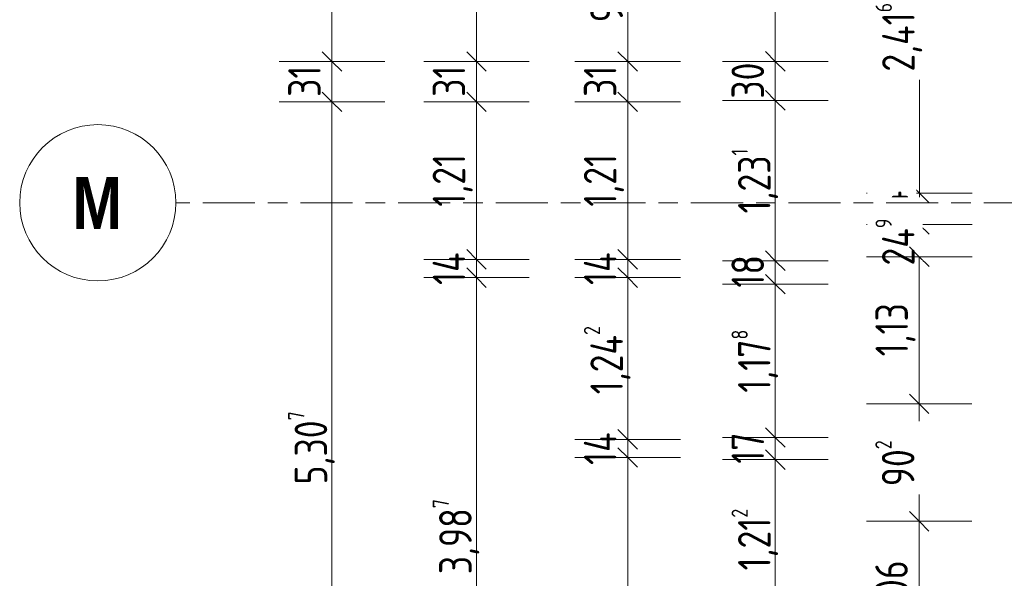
# Model space of a CAD drawing. Header units: metres. Extents: x 2 to 163, y -54 to 869.
# Tile 11 of 78: x 14.23 to 21.79, y -18.9 to -14.61. Entities that reach past the tile are written whole.
import ezdxf

# ---------------------------------------------------------------- set-up
doc = ezdxf.new("R2010")
doc.units = ezdxf.units.M
doc.linetypes.add('_Rasterlinie_', pattern=[0.75, 0.4, -0.1, 0.15, -0.1])
for name, color, linetype, lineweight in [('A_Bem', 7, 'Continuous', 5), ('A_Bem-100', 7, 'Continuous', 5), ('A_Raster', 128, 'Continuous', 5)]:
    doc.layers.add(name, color=color, linetype=linetype, lineweight=lineweight)
doc.styles.add('Arial Narrow_B', font='txt', dxfattribs={"height": 0.4})
doc.styles.add('ISOCPEUR', font='isocpeur.ttf', dxfattribs={"width": 0.8, "height": 0.25})
doc.dimstyles.new('BLB-Standard_2_5_Aussen', dxfattribs={"dimscale": 0.3048, "dimtxt": 0.248995, "dimasz": 0.492126, "dimexe": 1.32874, "dimexo": 0.0625, "dimgap": 0.032808, "dimtad": 1, "dimdec": 1, "dimlfac": 100, "dimrnd": 0.1, "dimdsep": 46, "dimtxsty": 'ISOCPEUR', "dimblk1": 'OBLIQUE', "dimblk2": 'OBLIQUE', "dimsah": 1, "dimcen": 0.09, "dimdle": 0.164042, "dimazin": 0, "dimtfac": 1, "dimtdec": 4, "dimtix": 1, "dimtmove": 0, "dimatfit": 3, "dimfxl": 1.32874, "dimfxlon": 1, "dimtvp": 1, "dimtolj": 1, "dimtzin": 0, "dimarcsym": 2})
doc.dimstyles.new('BLB-Standard_2_5_Aussen_1', dxfattribs={"dimscale": 0.3048, "dimtxt": 0.248995, "dimasz": 0.492126, "dimexe": 1.32874, "dimexo": 0.0625, "dimgap": 0.032808, "dimtad": 1, "dimrnd": 0.001, "dimzin": 0, "dimdsep": 46, "dimtxsty": 'ISOCPEUR', "dimblk1": 'OBLIQUE', "dimblk2": 'OBLIQUE', "dimsah": 1, "dimcen": 0.09, "dimdle": 0.164042, "dimazin": 0, "dimtfac": 1, "dimtdec": 4, "dimtix": 1, "dimtmove": 0, "dimatfit": 3, "dimfxl": 1.32874, "dimfxlon": 1, "dimtvp": 1, "dimtolj": 1, "dimtzin": 0, "dimarcsym": 2})
doc.dimstyles.new('BLB-Standard_2_5_Aussen_maskiert', dxfattribs={"dimscale": 0.3048, "dimtxt": 0.248995, "dimasz": 0.492126, "dimexe": 1.32874, "dimexo": 0.0625, "dimgap": 0.032808, "dimtad": 1, "dimdec": 1, "dimlfac": 100, "dimrnd": 0.1, "dimdsep": 46, "dimtxsty": 'ISOCPEUR', "dimblk1": 'OBLIQUE', "dimblk2": 'OBLIQUE', "dimsah": 1, "dimcen": 0.09, "dimdle": 0.164042, "dimazin": 0, "dimtfac": 1, "dimtdec": 4, "dimtix": 1, "dimtmove": 0, "dimatfit": 3, "dimfxl": 1.32874, "dimfxlon": 1, "dimtvp": 1, "dimtfill": 1, "dimtolj": 1, "dimtzin": 0, "dimarcsym": 2})
doc.dimstyles.new('BLB-Standard_2_5_Aussen_maskiert_1', dxfattribs={"dimscale": 0.3048, "dimtxt": 0.248995, "dimasz": 0.492126, "dimexe": 1.32874, "dimexo": 0.0625, "dimgap": 0.032808, "dimtad": 1, "dimrnd": 0.001, "dimzin": 0, "dimdsep": 46, "dimtxsty": 'ISOCPEUR', "dimblk1": 'OBLIQUE', "dimblk2": 'OBLIQUE', "dimsah": 1, "dimcen": 0.09, "dimdle": 0.164042, "dimazin": 0, "dimtfac": 1, "dimtdec": 4, "dimtix": 1, "dimtmove": 0, "dimatfit": 3, "dimfxl": 1.32874, "dimfxlon": 1, "dimtvp": 1, "dimtfill": 1, "dimtolj": 1, "dimtzin": 0, "dimarcsym": 2})

# ---------------------------------------------------------------- blocks, each defined once
blk = doc.blocks.new('DIMBLOCK70-AB-E-1 OK FFB')
at = {"layer": 'A_Bem-100', "lineweight": 9}
for p, q in [((20.0329, -17.9911), (19.9579, -17.9161)), ((20.0329, -17.9911), (20.1079, -18.0661)), ((20.0329, -19.2034), (19.9579, -19.1284)), ((20.0329, -19.2034), (20.1079, -19.2784))]:
    blk.add_line(p, q, dxfattribs=at)
at = {"layer": 'A_Bem-100'}
for p, q in [((20.4379, -17.9911), (19.6279, -17.9911)), ((20.0329, -19.2034), (20.0329, -17.9911)), ((20.0329, -17.9911), (20.4379, -17.9911)), ((20.4379, -19.2034), (19.6279, -19.2034)), ((20.0329, -19.2034), (20.4379, -19.2034))]:
    blk.add_line(p, q, dxfattribs=at)
at = {"layer": 'A_Bem-100', "color": 0, "insert": (19.6963, -18.8425), "char_height": 0.25, "width": 0.588586, "attachment_point": 1, "rotation": 90, "line_spacing_factor": 1.149209, "style": 'ISOCPEUR'}
blk.add_mtext('1,21\\A2\\H0.5x;\\S2^  ;\\H2x;', dxfattribs=at)
blk = doc.blocks.new('_Oblique')
at = {"color": 0, "linetype": 'ByBlock', "lineweight": -2}
blk.add_line((-0.5, -0.5), (0.5, 0.5), dxfattribs=at)
blk = doc.blocks.new('DIMBLOCK71-AB-E-1 OK FFB')
at = {"layer": 'A_Bem-100', "lineweight": 9}
for p, q in [((20.0329, -17.8211), (19.9579, -17.7461)), ((20.0329, -17.8211), (20.1079, -17.8961)), ((20.0329, -17.9911), (19.9579, -17.9161)), ((20.0329, -17.9911), (20.1079, -18.0661))]:
    blk.add_line(p, q, dxfattribs=at)
at = {"layer": 'A_Bem-100'}
for p, q in [((20.4379, -17.8211), (19.6279, -17.8211)), ((20.0329, -17.9911), (20.0329, -17.8211)), ((20.0329, -17.8211), (20.4379, -17.8211)), ((20.4379, -17.9911), (19.6279, -17.9911)), ((20.0329, -17.9911), (20.4379, -17.9911))]:
    blk.add_line(p, q, dxfattribs=at)
at = {"layer": 'A_Bem-100', "color": 0, "insert": (19.6963, -18.0231), "char_height": 0.25, "width": 0.280848, "attachment_point": 1, "rotation": 90, "line_spacing_factor": 1.149209, "style": 'ISOCPEUR'}
blk.add_mtext('17', dxfattribs=at)
blk = doc.blocks.new('DIMBLOCK72-AB-E-1 OK FFB')
at = {"layer": 'A_Bem-100', "lineweight": 9}
for p, q in [((20.0329, -16.6435), (19.9579, -16.5685)), ((20.0329, -16.6435), (20.1079, -16.7185)), ((20.0329, -17.8211), (19.9579, -17.7461)), ((20.0329, -17.8211), (20.1079, -17.8961))]:
    blk.add_line(p, q, dxfattribs=at)
at = {"layer": 'A_Bem-100'}
for p, q in [((20.4379, -16.6435), (19.6279, -16.6435)), ((20.0329, -17.8211), (20.0329, -16.6435)), ((20.0329, -16.6435), (20.4379, -16.6435)), ((20.4379, -17.8211), (19.6279, -17.8211)), ((20.0329, -17.8211), (20.4379, -17.8211))]:
    blk.add_line(p, q, dxfattribs=at)
at = {"layer": 'A_Bem-100', "color": 0, "insert": (19.6963, -17.4776), "char_height": 0.25, "width": 0.588586, "attachment_point": 1, "rotation": 90, "line_spacing_factor": 1.149209, "style": 'ISOCPEUR'}
blk.add_mtext('1,17\\A2\\H0.5x;\\S8^  ;\\H2x;', dxfattribs=at)
blk = doc.blocks.new('DIMBLOCK73-AB-E-1 OK FFB')
at = {"layer": 'A_Bem-100', "lineweight": 9}
for p, q in [((20.0329, -16.4635), (19.9579, -16.3885)), ((20.0329, -16.4635), (20.1079, -16.5385)), ((20.0329, -16.6435), (19.9579, -16.5685)), ((20.0329, -16.6435), (20.1079, -16.7185))]:
    blk.add_line(p, q, dxfattribs=at)
at = {"layer": 'A_Bem-100'}
for p, q in [((20.4379, -16.4635), (19.6279, -16.4635)), ((20.0329, -16.6435), (20.0329, -16.4635)), ((20.0329, -16.4635), (20.4379, -16.4635)), ((20.4379, -16.6435), (19.6279, -16.6435)), ((20.0329, -16.6435), (20.4379, -16.6435))]:
    blk.add_line(p, q, dxfattribs=at)
at = {"layer": 'A_Bem-100', "color": 0, "insert": (19.6963, -16.6705), "char_height": 0.25, "width": 0.280848, "attachment_point": 1, "rotation": 90, "line_spacing_factor": 1.149209, "style": 'ISOCPEUR'}
blk.add_mtext('18', dxfattribs=at)
blk = doc.blocks.new('DIMBLOCK74-AB-E-1 OK FFB')
at = {"layer": 'A_Bem-100', "lineweight": 9}
for p, q in [((20.0329, -15.2325), (19.9579, -15.1575)), ((20.0329, -15.2325), (20.1079, -15.3075)), ((20.0329, -16.4635), (19.9579, -16.3885)), ((20.0329, -16.4635), (20.1079, -16.5385))]:
    blk.add_line(p, q, dxfattribs=at)
at = {"layer": 'A_Bem-100'}
for p, q in [((20.4379, -15.2325), (19.6279, -15.2325)), ((20.0329, -16.4635), (20.0329, -15.2325)), ((20.0329, -15.2325), (20.4379, -15.2325)), ((20.4379, -16.4635), (19.6279, -16.4635)), ((20.0329, -16.4635), (20.4379, -16.4635))]:
    blk.add_line(p, q, dxfattribs=at)
at = {"layer": 'A_Bem-100', "color": 0, "insert": (19.6963, -16.1007), "char_height": 0.25, "width": 0.606513, "attachment_point": 1, "rotation": 90, "line_spacing_factor": 1.149209, "style": 'ISOCPEUR'}
blk.add_mtext('1,23\\A2\\H0.5x;\\S1^  ;\\H2x;', dxfattribs=at)
blk = doc.blocks.new('DIMBLOCK75-AB-E-1 OK FFB')
at = {"layer": 'A_Bem-100', "lineweight": 9}
for p, q in [((20.0329, -14.9325), (19.9579, -14.8575)), ((20.0329, -14.9325), (20.1079, -15.0075)), ((20.0329, -15.2325), (19.9579, -15.1575)), ((20.0329, -15.2325), (20.1079, -15.3075))]:
    blk.add_line(p, q, dxfattribs=at)
at = {"layer": 'A_Bem-100'}
for p, q in [((20.4379, -14.9325), (19.6279, -14.9325)), ((20.0329, -15.2325), (20.0329, -14.9325)), ((20.0329, -14.9325), (20.4379, -14.9325)), ((20.4379, -15.2325), (19.6279, -15.2325)), ((20.0329, -15.2325), (20.4379, -15.2325))]:
    blk.add_line(p, q, dxfattribs=at)
at = {"layer": 'A_Bem-100', "color": 0, "insert": (19.6963, -15.2195), "char_height": 0.25, "width": 0.328652, "attachment_point": 1, "rotation": 90, "line_spacing_factor": 1.149209, "style": 'ISOCPEUR'}
blk.add_mtext('30', dxfattribs=at)
blk = doc.blocks.new('DIMBLOCK76-AB-E-1 OK FFB')
at = {"layer": 'A_Bem-100', "lineweight": 9}
for p, q in [((20.0329, -2.2567), (19.9579, -2.1817)), ((20.0329, -2.2567), (20.1079, -2.3317)), ((20.0329, -14.9325), (19.9579, -14.8575)), ((20.0329, -14.9325), (20.1079, -15.0075))]:
    blk.add_line(p, q, dxfattribs=at)
at = {"layer": 'A_Bem-100'}
for p, q in [((20.4379, -2.2567), (19.6279, -2.2567)), ((20.0329, -14.9325), (20.0329, -2.2567)), ((20.0329, -2.2567), (20.4379, -2.2567)), ((20.4379, -14.9325), (19.6279, -14.9325)), ((20.0329, -14.9325), (20.4379, -14.9325))]:
    blk.add_line(p, q, dxfattribs=at)
at = {"layer": 'A_Bem-100', "color": 0, "insert": (19.6963, -8.9282), "char_height": 0.25, "width": 0.800716, "attachment_point": 1, "rotation": 90, "line_spacing_factor": 1.149209, "style": 'ISOCPEUR'}
blk.add_mtext('12,67\\A2\\H0.5x;\\S6^  ;\\H2x;', dxfattribs=at)
blk = doc.blocks.new('DIMBLOCK84-AB-E-1 OK FFB')
at = {"layer": 'A_Bem-100', "lineweight": 9}
for p, q in [((18.8986, -17.9756), (18.8236, -17.9006)), ((18.8986, -17.9756), (18.9736, -18.0506)), ((18.8986, -20.5773), (18.8236, -20.5023)), ((18.8986, -20.5773), (18.9736, -20.6523))]:
    blk.add_line(p, q, dxfattribs=at)
at = {"layer": 'A_Bem-100'}
for p, q in [((19.3036, -17.9756), (18.4936, -17.9756)), ((18.8986, -20.5773), (18.8986, -17.9756)), ((18.8986, -17.9756), (19.3036, -17.9756)), ((19.3036, -20.5773), (18.4936, -20.5773)), ((18.8986, -20.5773), (19.3036, -20.5773))]:
    blk.add_line(p, q, dxfattribs=at)
at = {"layer": 'A_Bem-100', "color": 0, "insert": (18.562, -19.5615), "char_height": 0.25, "width": 0.684194, "attachment_point": 1, "rotation": 90, "line_spacing_factor": 1.149209, "style": 'ISOCPEUR'}
blk.add_mtext('2,60\\A2\\H0.5x;\\S2^  ;\\H2x;', dxfattribs=at)
blk = doc.blocks.new('DIMBLOCK85-AB-E-1 OK FFB')
at = {"layer": 'A_Bem-100', "lineweight": 9}
for p, q in [((18.8986, -17.8356), (18.8236, -17.7606)), ((18.8986, -17.8356), (18.9736, -17.9106)), ((18.8986, -17.9756), (18.8236, -17.9006)), ((18.8986, -17.9756), (18.9736, -18.0506))]:
    blk.add_line(p, q, dxfattribs=at)
at = {"layer": 'A_Bem-100'}
for p, q in [((19.3036, -17.8356), (18.4936, -17.8356)), ((18.8986, -17.9756), (18.8986, -17.8356)), ((18.8986, -17.8356), (19.3036, -17.8356)), ((19.3036, -17.9756), (18.4936, -17.9756)), ((18.8986, -17.9756), (19.3036, -17.9756))]:
    blk.add_line(p, q, dxfattribs=at)
at = {"layer": 'A_Bem-100', "color": 0, "insert": (18.562, -18.0326), "char_height": 0.25, "width": 0.30475, "attachment_point": 1, "rotation": 90, "line_spacing_factor": 1.149209, "style": 'ISOCPEUR'}
blk.add_mtext('14', dxfattribs=at)
blk = doc.blocks.new('DIMBLOCK86-AB-E-1 OK FFB')
at = {"layer": 'A_Bem-100', "lineweight": 9}
for p, q in [((18.8986, -16.5934), (18.8236, -16.5184)), ((18.8986, -16.5934), (18.9736, -16.6684)), ((18.8986, -17.8356), (18.8236, -17.7606)), ((18.8986, -17.8356), (18.9736, -17.9106))]:
    blk.add_line(p, q, dxfattribs=at)
at = {"layer": 'A_Bem-100'}
for p, q in [((19.3036, -16.5934), (18.4936, -16.5934)), ((18.8986, -17.8356), (18.8986, -16.5934)), ((18.8986, -16.5934), (19.3036, -16.5934)), ((19.3036, -17.8356), (18.4936, -17.8356)), ((18.8986, -17.8356), (19.3036, -17.8356))]:
    blk.add_line(p, q, dxfattribs=at)
at = {"layer": 'A_Bem-100', "color": 0, "insert": (18.562, -17.4896), "char_height": 0.25, "width": 0.660292, "attachment_point": 1, "rotation": 90, "line_spacing_factor": 1.149209, "style": 'ISOCPEUR'}
blk.add_mtext('1,24\\A2\\H0.5x;\\S2^  ;\\H2x;', dxfattribs=at)
blk = doc.blocks.new('DIMBLOCK87-AB-E-1 OK FFB')
at = {"layer": 'A_Bem-100', "lineweight": 9}
for p, q in [((18.8986, -16.4534), (18.8236, -16.3784)), ((18.8986, -16.4534), (18.9736, -16.5284)), ((18.8986, -16.5934), (18.8236, -16.5184)), ((18.8986, -16.5934), (18.9736, -16.6684))]:
    blk.add_line(p, q, dxfattribs=at)
at = {"layer": 'A_Bem-100'}
for p, q in [((19.3036, -16.4534), (18.4936, -16.4534)), ((18.8986, -16.5934), (18.8986, -16.4534)), ((18.8986, -16.4534), (19.3036, -16.4534)), ((19.3036, -16.5934), (18.4936, -16.5934)), ((18.8986, -16.5934), (19.3036, -16.5934))]:
    blk.add_line(p, q, dxfattribs=at)
at = {"layer": 'A_Bem-100', "color": 0, "insert": (18.562, -16.6503), "char_height": 0.25, "width": 0.30475, "attachment_point": 1, "rotation": 90, "line_spacing_factor": 1.149209, "style": 'ISOCPEUR'}
blk.add_mtext('14', dxfattribs=at)
blk = doc.blocks.new('DIMBLOCK88-AB-E-1 OK FFB')
at = {"layer": 'A_Bem-100', "lineweight": 9}
for p, q in [((18.8986, -15.2435), (18.8236, -15.1685)), ((18.8986, -15.2435), (18.9736, -15.3185)), ((18.8986, -16.4534), (18.8236, -16.3784)), ((18.8986, -16.4534), (18.9736, -16.5284))]:
    blk.add_line(p, q, dxfattribs=at)
at = {"layer": 'A_Bem-100'}
for p, q in [((19.3036, -15.2435), (18.4936, -15.2435)), ((18.8986, -16.4534), (18.8986, -15.2435)), ((18.8986, -15.2435), (19.3036, -15.2435)), ((19.3036, -16.4534), (18.4936, -16.4534)), ((18.8986, -16.4534), (19.3036, -16.4534))]:
    blk.add_line(p, q, dxfattribs=at)
at = {"layer": 'A_Bem-100', "color": 0, "insert": (18.562, -16.0489), "char_height": 0.25, "width": 0.481027, "attachment_point": 1, "rotation": 90, "line_spacing_factor": 1.149209, "style": 'ISOCPEUR'}
blk.add_mtext('1,21', dxfattribs=at)
blk = doc.blocks.new('DIMBLOCK89-AB-E-1 OK FFB')
at = {"layer": 'A_Bem-100', "lineweight": 9}
for p, q in [((18.8986, -14.9335), (18.8236, -14.8585)), ((18.8986, -14.9335), (18.9736, -15.0085)), ((18.8986, -15.2435), (18.8236, -15.1685)), ((18.8986, -15.2435), (18.9736, -15.3185))]:
    blk.add_line(p, q, dxfattribs=at)
at = {"layer": 'A_Bem-100'}
for p, q in [((19.3036, -14.9335), (18.4936, -14.9335)), ((18.8986, -15.2435), (18.8986, -14.9335)), ((18.8986, -14.9335), (19.3036, -14.9335)), ((19.3036, -15.2435), (18.4936, -15.2435)), ((18.8986, -15.2435), (19.3036, -15.2435))]:
    blk.add_line(p, q, dxfattribs=at)
at = {"layer": 'A_Bem-100', "color": 0, "insert": (18.562, -15.2055), "char_height": 0.25, "width": 0.280848, "attachment_point": 1, "rotation": 90, "line_spacing_factor": 1.149209, "style": 'ISOCPEUR'}
blk.add_mtext('31', dxfattribs=at)
blk = doc.blocks.new('DIMBLOCK90-AB-E-1 OK FFB')
at = {"layer": 'A_Bem-100', "lineweight": 9}
for p, q in [((18.8986, -13.9676), (18.8236, -13.8926)), ((18.8986, -13.9676), (18.9736, -14.0426)), ((18.8986, -14.9335), (18.8236, -14.8585)), ((18.8986, -14.9335), (18.9736, -15.0085))]:
    blk.add_line(p, q, dxfattribs=at)
at = {"layer": 'A_Bem-100'}
for p, q in [((19.3036, -13.9676), (18.4936, -13.9676)), ((18.8986, -14.9335), (18.8986, -13.9676)), ((18.8986, -13.9676), (19.3036, -13.9676)), ((19.3036, -14.9335), (18.4936, -14.9335)), ((18.8986, -14.9335), (19.3036, -14.9335))]:
    blk.add_line(p, q, dxfattribs=at)
at = {"layer": 'A_Bem-100', "color": 0, "insert": (18.562, -14.6323), "char_height": 0.25, "width": 0.436211, "attachment_point": 1, "rotation": 90, "line_spacing_factor": 1.149209, "style": 'ISOCPEUR'}
blk.add_mtext('96\\A2\\H0.5x;\\S6^  ;\\H2x;', dxfattribs=at)
blk = doc.blocks.new('DIMBLOCK108-AB-E-1 OK FFB')
at = {"layer": 'A_Bem-100', "lineweight": 9}
for p, q in [((17.7367, -16.5934), (17.6617, -16.5184)), ((17.7367, -16.5934), (17.8117, -16.6684)), ((17.7367, -20.5802), (17.6617, -20.5052)), ((17.7367, -20.5802), (17.8117, -20.6552))]:
    blk.add_line(p, q, dxfattribs=at)
at = {"layer": 'A_Bem-100'}
for p, q in [((18.1417, -16.5934), (17.3317, -16.5934)), ((17.7367, -20.5802), (17.7367, -16.5934)), ((17.7367, -16.5934), (18.1417, -16.5934)), ((18.1417, -20.5802), (17.3317, -20.5802)), ((17.7367, -20.5802), (18.1417, -20.5802))]:
    blk.add_line(p, q, dxfattribs=at)
at = {"layer": 'A_Bem-100', "color": 0, "insert": (17.4001, -18.8718), "char_height": 0.25, "width": 0.684194, "attachment_point": 1, "rotation": 90, "line_spacing_factor": 1.149209, "style": 'ISOCPEUR'}
blk.add_mtext('3,98\\A2\\H0.5x;\\S7^  ;\\H2x;', dxfattribs=at)
blk = doc.blocks.new('DIMBLOCK109-AB-E-1 OK FFB')
at = {"layer": 'A_Bem-100', "lineweight": 9}
for p, q in [((17.7367, -16.4534), (17.6617, -16.3784)), ((17.7367, -16.4534), (17.8117, -16.5284)), ((17.7367, -16.5934), (17.6617, -16.5184)), ((17.7367, -16.5934), (17.8117, -16.6684))]:
    blk.add_line(p, q, dxfattribs=at)
at = {"layer": 'A_Bem-100'}
for p, q in [((18.1417, -16.4534), (17.3317, -16.4534)), ((17.7367, -16.5934), (17.7367, -16.4534)), ((17.7367, -16.4534), (18.1417, -16.4534)), ((18.1417, -16.5934), (17.3317, -16.5934)), ((17.7367, -16.5934), (18.1417, -16.5934))]:
    blk.add_line(p, q, dxfattribs=at)
at = {"layer": 'A_Bem-100', "color": 0, "insert": (17.4001, -16.6503), "char_height": 0.25, "width": 0.30475, "attachment_point": 1, "rotation": 90, "line_spacing_factor": 1.149209, "style": 'ISOCPEUR'}
blk.add_mtext('14', dxfattribs=at)
blk = doc.blocks.new('DIMBLOCK110-AB-E-1 OK FFB')
at = {"layer": 'A_Bem-100', "lineweight": 9}
for p, q in [((17.7367, -15.2435), (17.6617, -15.1685)), ((17.7367, -15.2435), (17.8117, -15.3185)), ((17.7367, -16.4534), (17.6617, -16.3784)), ((17.7367, -16.4534), (17.8117, -16.5284))]:
    blk.add_line(p, q, dxfattribs=at)
at = {"layer": 'A_Bem-100'}
for p, q in [((18.1417, -15.2435), (17.3317, -15.2435)), ((17.7367, -16.4534), (17.7367, -15.2435)), ((17.7367, -15.2435), (18.1417, -15.2435)), ((18.1417, -16.4534), (17.3317, -16.4534)), ((17.7367, -16.4534), (18.1417, -16.4534))]:
    blk.add_line(p, q, dxfattribs=at)
at = {"layer": 'A_Bem-100', "color": 0, "insert": (17.4001, -16.0489), "char_height": 0.25, "width": 0.481027, "attachment_point": 1, "rotation": 90, "line_spacing_factor": 1.149209, "style": 'ISOCPEUR'}
blk.add_mtext('1,21', dxfattribs=at)
blk = doc.blocks.new('DIMBLOCK111-AB-E-1 OK FFB')
at = {"layer": 'A_Bem-100', "lineweight": 9}
for p, q in [((17.7367, -14.9335), (17.6617, -14.8585)), ((17.7367, -14.9335), (17.8117, -15.0085)), ((17.7367, -15.2435), (17.6617, -15.1685)), ((17.7367, -15.2435), (17.8117, -15.3185))]:
    blk.add_line(p, q, dxfattribs=at)
at = {"layer": 'A_Bem-100'}
for p, q in [((18.1417, -14.9335), (17.3317, -14.9335)), ((17.7367, -15.2435), (17.7367, -14.9335)), ((17.7367, -14.9335), (18.1417, -14.9335)), ((18.1417, -15.2435), (17.3317, -15.2435)), ((17.7367, -15.2435), (18.1417, -15.2435))]:
    blk.add_line(p, q, dxfattribs=at)
at = {"layer": 'A_Bem-100', "color": 0, "insert": (17.4001, -15.2055), "char_height": 0.25, "width": 0.280848, "attachment_point": 1, "rotation": 90, "line_spacing_factor": 1.149209, "style": 'ISOCPEUR'}
blk.add_mtext('31', dxfattribs=at)
blk = doc.blocks.new('DIMBLOCK112-AB-E-1 OK FFB')
at = {"layer": 'A_Bem-100', "lineweight": 9}
for p, q in [((17.7367, -11.8934), (17.6617, -11.8184)), ((17.7367, -11.8934), (17.8117, -11.9684)), ((17.7367, -14.9335), (17.6617, -14.8585)), ((17.7367, -14.9335), (17.8117, -15.0085))]:
    blk.add_line(p, q, dxfattribs=at)
at = {"layer": 'A_Bem-100'}
for p, q in [((18.1417, -11.8934), (17.3317, -11.8934)), ((17.7367, -14.9335), (17.7367, -11.8934)), ((17.7367, -11.8934), (18.1417, -11.8934)), ((18.1417, -14.9335), (17.3317, -14.9335)), ((17.7367, -14.9335), (18.1417, -14.9335))]:
    blk.add_line(p, q, dxfattribs=at)
at = {"layer": 'A_Bem-100', "color": 0, "insert": (17.4001, -13.6637), "char_height": 0.25, "width": 0.600537, "attachment_point": 1, "rotation": 90, "line_spacing_factor": 1.149209, "style": 'ISOCPEUR'}
blk.add_mtext('3,04', dxfattribs=at)
blk = doc.blocks.new('DIMBLOCK139-AB-E-1 OK FFB')
at = {"layer": 'A_Bem-100', "lineweight": 9}
for p, q in [((16.6265, -15.2435), (16.5515, -15.1685)), ((16.6265, -15.2435), (16.7015, -15.3185)), ((16.6265, -20.5502), (16.5515, -20.4752)), ((16.6265, -20.5502), (16.7015, -20.6252))]:
    blk.add_line(p, q, dxfattribs=at)
at = {"layer": 'A_Bem-100'}
for p, q in [((17.0315, -15.2435), (16.2215, -15.2435)), ((16.6265, -20.5502), (16.6265, -15.2435)), ((16.6265, -15.2435), (17.0315, -15.2435)), ((17.0315, -20.5502), (16.2215, -20.5502)), ((16.6265, -20.5502), (17.0315, -20.5502))]:
    blk.add_line(p, q, dxfattribs=at)
at = {"layer": 'A_Bem-100', "color": 0, "insert": (16.2899, -18.1819), "char_height": 0.25, "width": 0.684194, "attachment_point": 1, "rotation": 90, "line_spacing_factor": 1.149209, "style": 'ISOCPEUR'}
blk.add_mtext('5,30\\A2\\H0.5x;\\S7^  ;\\H2x;', dxfattribs=at)
blk = doc.blocks.new('DIMBLOCK140-AB-E-1 OK FFB')
at = {"layer": 'A_Bem-100', "lineweight": 9}
for p, q in [((16.6265, -14.9335), (16.5515, -14.8585)), ((16.6265, -14.9335), (16.7015, -15.0085)), ((16.6265, -15.2435), (16.5515, -15.1685)), ((16.6265, -15.2435), (16.7015, -15.3185))]:
    blk.add_line(p, q, dxfattribs=at)
at = {"layer": 'A_Bem-100'}
for p, q in [((17.0315, -14.9335), (16.2215, -14.9335)), ((16.6265, -15.2435), (16.6265, -14.9335)), ((16.6265, -14.9335), (17.0315, -14.9335)), ((17.0315, -15.2435), (16.2215, -15.2435)), ((16.6265, -15.2435), (17.0315, -15.2435))]:
    blk.add_line(p, q, dxfattribs=at)
at = {"layer": 'A_Bem-100', "color": 0, "insert": (16.2899, -15.2055), "char_height": 0.25, "width": 0.280848, "attachment_point": 1, "rotation": 90, "line_spacing_factor": 1.149209, "style": 'ISOCPEUR'}
blk.add_mtext('31', dxfattribs=at)
blk = doc.blocks.new('DIMBLOCK141-AB-E-1 OK FFB')
at = {"layer": 'A_Bem-100', "lineweight": 9}
for p, q in [((16.6265, 6.2865), (16.5515, 6.3615)), ((16.6265, 6.2865), (16.7015, 6.2115)), ((16.6265, -14.9335), (16.5515, -14.8585)), ((16.6265, -14.9335), (16.7015, -15.0085))]:
    blk.add_line(p, q, dxfattribs=at)
at = {"layer": 'A_Bem-100'}
for p, q in [((17.0315, 6.2865), (16.2215, 6.2865)), ((16.6265, -14.9335), (16.6265, 6.2865)), ((16.6265, 6.2865), (17.0315, 6.2865)), ((17.0315, -14.9335), (16.2215, -14.9335)), ((16.6265, -14.9335), (17.0315, -14.9335))]:
    blk.add_line(p, q, dxfattribs=at)
at = {"layer": 'A_Bem-100', "color": 0, "insert": (16.2899, -4.6123), "char_height": 0.25, "width": 0.693157, "attachment_point": 1, "rotation": 90, "line_spacing_factor": 1.149209, "style": 'ISOCPEUR'}
blk.add_mtext('21,22', dxfattribs=at)
blk = doc.blocks.new('DIMBLOCK196-AB-E-1 OK FFB')
at = {"layer": 'A_Bem-100', "lineweight": 9}
for p, q in [((21.141, -13.5283), (21.0661, -13.4533)), ((21.141, -13.5283), (21.216, -13.6034)), ((21.1393, -15.9447), (21.0644, -15.8696)), ((21.1393, -15.9447), (21.2143, -16.0197))]:
    blk.add_line(p, q, dxfattribs=at)
at = {"layer": 'A_Bem-100'}
for p, q in [((21.546, -13.5286), (20.736, -13.528)), ((21.141, -13.5283), (21.1393, -15.9447)), ((21.141, -13.5283), (21.546, -13.5286)), ((21.5443, -15.945), (20.7343, -15.9444)), ((21.1393, -15.9447), (21.5443, -15.945))]:
    blk.add_line(p, q, dxfattribs=at)
at = {"layer": 'A_Bem-100', "color": 0, "insert": (20.8036, -15.0116), "char_height": 0.25, "width": 0.660292, "attachment_point": 1, "rotation": 90, "line_spacing_factor": 1.149209, "style": 'ISOCPEUR', "bg_fill": 3, "box_fill_scale": 1.25, "bg_fill_color": 256, "bg_fill_true_color": 13158600, "bg_fill_transparency": 0}
blk.add_mtext('2,41\\A2\\H0.5x;\\S6^  ;\\H2x;', dxfattribs=at)
blk = doc.blocks.new('DIMBLOCK197-AB-E-1 OK FFB')
at = {"layer": 'A_Bem-100', "lineweight": 9}
for p, q in [((21.1393, -15.9447), (21.0644, -15.8696)), ((21.1393, -15.9447), (21.2143, -16.0197)), ((21.1392, -16.1847), (21.0642, -16.1096)), ((21.1392, -16.1847), (21.2141, -16.2597))]:
    blk.add_line(p, q, dxfattribs=at)
at = {"layer": 'A_Bem-100'}
for p, q in [((21.5443, -15.945), (20.7343, -15.9444)), ((21.1393, -15.9447), (21.1392, -16.1847)), ((21.1393, -15.9447), (21.5443, -15.945)), ((21.5442, -16.1849), (20.7342, -16.1844)), ((21.1392, -16.1847), (21.5442, -16.1849))]:
    blk.add_line(p, q, dxfattribs=at)
at = {"layer": 'A_Bem-100', "color": 0, "insert": (20.8026, -16.2116), "char_height": 0.25, "width": 0.352554, "attachment_point": 1, "rotation": 90, "line_spacing_factor": 1.149209, "style": 'ISOCPEUR', "bg_fill": 3, "box_fill_scale": 1.25, "bg_fill_color": 256, "bg_fill_true_color": 13158600, "bg_fill_transparency": 0}
blk.add_mtext('24', dxfattribs=at)
blk = doc.blocks.new('DIMBLOCK198-AB-E-1 OK FFB')
at = {"layer": 'A_Bem-100', "lineweight": 9}
for p, q in [((21.1392, -16.1847), (21.0642, -16.1096)), ((21.1392, -16.1847), (21.2141, -16.2597)), ((21.139, -16.4333), (21.0641, -16.3583)), ((21.139, -16.4333), (21.2139, -16.5084))]:
    blk.add_line(p, q, dxfattribs=at)
at = {"layer": 'A_Bem-100'}
for p, q in [((21.5442, -16.1849), (20.7342, -16.1844)), ((21.1392, -16.1847), (21.139, -16.4333)), ((21.1392, -16.1847), (21.5442, -16.1849)), ((21.544, -16.4336), (20.734, -16.433)), ((21.139, -16.4333), (21.544, -16.4336))]:
    blk.add_line(p, q, dxfattribs=at)
at = {"layer": 'A_Bem-100', "color": 0, "insert": (20.8025, -16.5007), "char_height": 0.25, "width": 0.460113, "attachment_point": 1, "rotation": 90, "line_spacing_factor": 1.149209, "style": 'ISOCPEUR', "bg_fill": 3, "box_fill_scale": 1.25, "bg_fill_color": 256, "bg_fill_true_color": 13158600, "bg_fill_transparency": 0}
blk.add_mtext('24\\A2\\H0.5x;\\S9^  ;\\H2x;', dxfattribs=at)
blk = doc.blocks.new('DIMBLOCK199-AB-E-1 OK FFB')
at = {"layer": 'A_Bem-100', "lineweight": 9}
for p, q in [((21.139, -16.4333), (21.0641, -16.3583)), ((21.139, -16.4333), (21.2139, -16.5084)), ((21.1382, -17.5633), (21.0633, -17.4883)), ((21.1382, -17.5633), (21.2132, -17.6384))]:
    blk.add_line(p, q, dxfattribs=at)
at = {"layer": 'A_Bem-100'}
for p, q in [((21.544, -16.4336), (20.734, -16.433)), ((21.139, -16.4333), (21.1382, -17.5633)), ((21.139, -16.4333), (21.544, -16.4336)), ((21.5432, -17.5636), (20.7332, -17.563)), ((21.1382, -17.5633), (21.5432, -17.5636))]:
    blk.add_line(p, q, dxfattribs=at)
at = {"layer": 'A_Bem-100', "color": 0, "insert": (20.802, -17.1987), "char_height": 0.25, "width": 0.481027, "attachment_point": 1, "rotation": 90, "line_spacing_factor": 1.149209, "style": 'ISOCPEUR', "bg_fill": 3, "box_fill_scale": 1.25, "bg_fill_color": 256, "bg_fill_true_color": 13158600, "bg_fill_transparency": 0}
blk.add_mtext('1,13', dxfattribs=at)
blk = doc.blocks.new('DIMBLOCK200-AB-E-1 OK FFB')
at = {"layer": 'A_Bem-100', "lineweight": 9}
for p, q in [((21.1382, -17.5633), (21.0633, -17.4883)), ((21.1382, -17.5633), (21.2132, -17.6384)), ((21.1376, -18.4651), (21.0627, -18.39)), ((21.1376, -18.4651), (21.2125, -18.5401))]:
    blk.add_line(p, q, dxfattribs=at)
at = {"layer": 'A_Bem-100'}
for p, q in [((21.5432, -17.5636), (20.7332, -17.563)), ((21.1382, -17.5633), (21.1376, -18.4651)), ((21.1382, -17.5633), (21.5432, -17.5636)), ((21.5426, -18.4654), (20.7326, -18.4648)), ((21.1376, -18.4651), (21.5426, -18.4654))]:
    blk.add_line(p, q, dxfattribs=at)
at = {"layer": 'A_Bem-100', "color": 0, "insert": (20.8013, -18.196), "char_height": 0.25, "width": 0.436211, "attachment_point": 1, "rotation": 90, "line_spacing_factor": 1.149209, "style": 'ISOCPEUR', "bg_fill": 3, "box_fill_scale": 1.25, "bg_fill_color": 256, "bg_fill_true_color": 13158600, "bg_fill_transparency": 0}
blk.add_mtext('90\\A2\\H0.5x;\\S2^  ;\\H2x;', dxfattribs=at)
blk = doc.blocks.new('DIMBLOCK201-AB-E-1 OK FFB')
at = {"layer": 'A_Bem-100', "lineweight": 9}
for p, q in [((21.1376, -18.4651), (21.0627, -18.39)), ((21.1376, -18.4651), (21.2125, -18.5401)), ((21.1369, -19.5251), (21.0619, -19.45)), ((21.1369, -19.5251), (21.2118, -19.6001))]:
    blk.add_line(p, q, dxfattribs=at)
at = {"layer": 'A_Bem-100'}
for p, q in [((21.5426, -18.4654), (20.7326, -18.4648)), ((21.1376, -18.4651), (21.1369, -19.5251)), ((21.1376, -18.4651), (21.5426, -18.4654)), ((21.5419, -19.5254), (20.7319, -19.5248)), ((21.1369, -19.5251), (21.5419, -19.5254))]:
    blk.add_line(p, q, dxfattribs=at)
at = {"layer": 'A_Bem-100', "color": 0, "insert": (20.8006, -19.2154), "char_height": 0.25, "width": 0.528831, "attachment_point": 1, "rotation": 90, "line_spacing_factor": 1.149209, "style": 'ISOCPEUR', "bg_fill": 3, "box_fill_scale": 1.25, "bg_fill_color": 256, "bg_fill_true_color": 13158600, "bg_fill_transparency": 0}
blk.add_mtext('1,06', dxfattribs=at)
blk = doc.blocks.new('Raster - Raster-989695-AB-E-1 OK FFB')
at = {"layer": 'A_Raster', "lineweight": 9}
blk.add_circle((0, 0), 0.006, dxfattribs=at)

msp = doc.modelspace()

# ---------------------------------------------------------------- block references
at = {"layer": 'A_Raster', "lineweight": 9, "xscale": 99.99999999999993, "yscale": 99.99999999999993, "zscale": 99.99999999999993, "rotation": 89.99999999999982}
msp.add_blockref('Raster - Raster-989695-AB-E-1 OK FFB', (14.8272, -16.0184), dxfattribs=at)

# ---------------------------------------------------------------- texts
at = {"layer": 'A_Raster', "insert": (14.6322, -15.8201), "char_height": 0.4, "width": 0.464979, "attachment_point": 1, "style": 'Arial Narrow_B'}
msp.add_mtext('\\fArial Narrow|b1|i0|c0|p34|;M', dxfattribs=at)

# ---------------------------------------------------------------- dimensions: what is measured, and where the dimension line sits
at = {"layer": 'A_Bem'}
for base, p1, p2, dimstyle, override, picture, middle in [((16.6265, 6.2865), (17.0315, -14.9335), (17.0315, 6.2865), 'BLB-Standard_2_5_Aussen_1', {"dimpost": '<>', "dimfxl": 21.22}, 'DIMBLOCK141-AB-E-1 OK FFB', (16.4915, -4.3235)), ((17.7367, -11.8934), (18.1417, -14.9335), (18.1417, -11.8934), 'BLB-Standard_2_5_Aussen_1', {"dimpost": '<>', "dimfxl": 3.040167}, 'DIMBLOCK112-AB-E-1 OK FFB', (17.6017, -13.4134)), ((16.6265, -14.9335), (17.0315, -15.2435), (17.0315, -14.9335), 'BLB-Standard_2_5_Aussen', {"dimpost": '<>', "dimfxl": 0.31}, 'DIMBLOCK140-AB-E-1 OK FFB', (16.4915, -15.0885)), ((17.7367, -14.9335), (18.1417, -15.2435), (18.1417, -14.9335), 'BLB-Standard_2_5_Aussen', {"dimpost": '<>', "dimfxl": 0.31}, 'DIMBLOCK111-AB-E-1 OK FFB', (17.6017, -15.0885)), ((18.8986, -14.9335), (19.3036, -15.2435), (19.3036, -14.9335), 'BLB-Standard_2_5_Aussen', {"dimpost": '<>', "dimfxl": 0.31}, 'DIMBLOCK89-AB-E-1 OK FFB', (18.7636, -15.0885)), ((20.0329, -14.9325), (20.4379, -15.2325), (20.4379, -14.9325), 'BLB-Standard_2_5_Aussen', {"dimpost": '<>', "dimfxl": 0.300005}, 'DIMBLOCK75-AB-E-1 OK FFB', (19.8979, -15.0825)), ((17.7367, -15.2435), (18.1417, -16.4534), (18.1417, -15.2435), 'BLB-Standard_2_5_Aussen_1', {"dimpost": '<>', "dimfxl": 1.209836}, 'DIMBLOCK110-AB-E-1 OK FFB', (17.6017, -15.8484)), ((18.8986, -15.2435), (19.3036, -16.4534), (19.3036, -15.2435), 'BLB-Standard_2_5_Aussen_1', {"dimpost": '<>', "dimfxl": 1.209834}, 'DIMBLOCK88-AB-E-1 OK FFB', (18.7636, -15.8484)), ((17.7367, -16.4534), (18.1417, -16.5934), (18.1417, -16.4534), 'BLB-Standard_2_5_Aussen', {"dimpost": '<>', "dimfxl": 0.14}, 'DIMBLOCK109-AB-E-1 OK FFB', (17.6017, -16.5234)), ((18.8986, -16.4534), (19.3036, -16.5934), (19.3036, -16.4534), 'BLB-Standard_2_5_Aussen', {"dimpost": '<>', "dimfxl": 0.140002}, 'DIMBLOCK87-AB-E-1 OK FFB', (18.7636, -16.5234)), ((20.0329, -16.4635), (20.4379, -16.6435), (20.4379, -16.4635), 'BLB-Standard_2_5_Aussen', {"dimpost": '<>', "dimfxl": 0.179999}, 'DIMBLOCK73-AB-E-1 OK FFB', (19.8979, -16.5535)), ((18.8986, -17.8356), (19.3036, -17.9756), (19.3036, -17.8356), 'BLB-Standard_2_5_Aussen', {"dimpost": '<>', "dimfxl": 0.14}, 'DIMBLOCK85-AB-E-1 OK FFB', (18.7636, -17.9056)), ((20.0329, -17.8211), (20.4379, -17.9911), (20.4379, -17.8211), 'BLB-Standard_2_5_Aussen', {"dimpost": '<>', "dimfxl": 0.17}, 'DIMBLOCK71-AB-E-1 OK FFB', (19.8979, -17.9061))]:
    dim = msp.add_linear_dim(base=base, p1=p1, p2=p2, angle=90, dimstyle=dimstyle, override=override, dxfattribs=at)
    dim.commit()
    dim.dimension.update_dxf_attribs({"geometry": picture, "text_midpoint": middle})
for base, p1, p2, angle, text, dimstyle, override, picture, middle in [((20.0329, -2.2567), (20.4379, -14.9325), (20.4379, -2.2567), 90, '\\A1;12,67\\Q;{\\A1;{\\H0.5x;\\S6^ ;}}', 'BLB-Standard_2_5_Aussen_1', {"dimpost": '<>', "dimfxl": 12.675814}, 'DIMBLOCK76-AB-E-1 OK FFB', (19.8729, -8.5946)), ((21.1393, -15.9447), (21.546, -13.5286), (21.5443, -15.945), 89.96051, '\\A1;2,41\\Q;{\\A1;{\\H0.5x;\\S6^ ;}}', 'BLB-Standard_2_5_Aussen_maskiert_1', {"dimpost": '<>', "dimfxl": 2.416366}, 'DIMBLOCK196-AB-E-1 OK FFB', (20.9802, -14.7364)), ((18.8986, -13.9676), (19.3036, -14.9335), (19.3036, -13.9676), 90, '\\A1;96\\Q;{\\A1;{\\H0.5x;\\S6^ ;}}', 'BLB-Standard_2_5_Aussen', {"dimpost": '<>', "dimfxl": 0.96596}, 'DIMBLOCK90-AB-E-1 OK FFB', (18.7636, -14.4505)), ((16.6265, -15.2435), (17.0315, -20.5502), (17.0315, -15.2435), 90, '\\A1;5,30\\Q;{\\A1;{\\H0.5x;\\S7^ ;}}', 'BLB-Standard_2_5_Aussen_1', {"dimpost": '<>', "dimfxl": 5.306626}, 'DIMBLOCK139-AB-E-1 OK FFB', (16.4665, -17.8968)), ((20.0329, -15.2325), (20.4379, -16.4635), (20.4379, -15.2325), 90, '\\A1;1,23\\Q;{\\A1;{\\H0.5x;\\S1^ ;}}', 'BLB-Standard_2_5_Aussen_1', {"dimpost": '<>', "dimfxl": 1.230988}, 'DIMBLOCK74-AB-E-1 OK FFB', (19.8729, -15.848)), ((17.7367, -16.5934), (18.1417, -20.5802), (18.1417, -16.5934), 90, '\\A1;3,98\\Q;{\\A1;{\\H0.5x;\\S7^ ;}}', 'BLB-Standard_2_5_Aussen_1', {"dimpost": '<>', "dimfxl": 3.986791}, 'DIMBLOCK108-AB-E-1 OK FFB', (17.5767, -18.5868)), ((18.8986, -16.5934), (19.3036, -17.8356), (19.3036, -16.5934), 90, '\\A1;1,24\\Q;{\\A1;{\\H0.5x;\\S2^ ;}}', 'BLB-Standard_2_5_Aussen_1', {"dimpost": '<>', "dimfxl": 1.242263}, 'DIMBLOCK86-AB-E-1 OK FFB', (18.7386, -17.2145)), ((20.0329, -16.6435), (20.4379, -17.8211), (20.4379, -16.6435), 90, '\\A1;1,17\\Q;{\\A1;{\\H0.5x;\\S8^ ;}}', 'BLB-Standard_2_5_Aussen_1', {"dimpost": '<>', "dimfxl": 1.177585}, 'DIMBLOCK72-AB-E-1 OK FFB', (19.8729, -17.2323)), ((18.8986, -17.9756), (19.3036, -20.5773), (19.3036, -17.9756), 90, '\\A1;2,60\\Q;{\\A1;{\\H0.5x;\\S2^ ;}}', 'BLB-Standard_2_5_Aussen_1', {"dimpost": '<>', "dimfxl": 2.601678}, 'DIMBLOCK84-AB-E-1 OK FFB', (18.7386, -19.2765)), ((20.0329, -17.9911), (20.4379, -19.2034), (20.4379, -17.9911), 90, '\\A1;1,21\\Q;{\\A1;{\\H0.5x;\\S2^ ;}}', 'BLB-Standard_2_5_Aussen_1', {"dimpost": '<>', "dimfxl": 1.212255}, 'DIMBLOCK70-AB-E-1 OK FFB', (19.8729, -18.5972))]:
    dim = msp.add_linear_dim(base=base, p1=p1, p2=p2, angle=angle, text=text, dimstyle=dimstyle, override=override, dxfattribs=at)
    dim.commit()
    dim.dimension.update_dxf_attribs({"geometry": picture, "text_midpoint": middle})

# ---------------------------------------------------------------- next in the draw order: dimensions: what is measured, and where the dimension line sits
dim = msp.add_linear_dim(base=(21.1392, -16.1847), p1=(21.5443, -15.945), p2=(21.5442, -16.1849), angle=89.96051, dimstyle='BLB-Standard_2_5_Aussen_maskiert', override={"dimpost": '<>', "dimfxl": 0.239972}, dxfattribs=at)
dim.commit()
dim.dimension.update_dxf_attribs({"geometry": 'DIMBLOCK197-AB-E-1 OK FFB', "text_midpoint": (21.0043, -16.0646)})

# ---------------------------------------------------------------- next in the draw order: dimensions: what is measured, and where the dimension line sits
dim = msp.add_linear_dim(base=(21.139, -16.4333), p1=(21.5442, -16.1849), p2=(21.544, -16.4336), angle=89.96051, text='\\A1;24\\Q;{\\A1;{\\H0.5x;\\S9^ ;}}', dimstyle='BLB-Standard_2_5_Aussen_maskiert', override={"dimpost": '<>', "dimfxl": 0.248662}, dxfattribs=at)
dim.commit()
dim.dimension.update_dxf_attribs({"geometry": 'DIMBLOCK198-AB-E-1 OK FFB', "text_midpoint": (21.0041, -16.3089)})

# ---------------------------------------------------------------- next in the draw order: linework, layer by layer
at = {"layer": 'A_Raster', "linetype": '_Rasterlinie_', "lineweight": 9}
msp.add_line((87.2847, -16.0184), (15.4272, -16.0184), dxfattribs=at)

# ---------------------------------------------------------------- next in the draw order: dimensions: what is measured, and where the dimension line sits
at = {"layer": 'A_Bem'}
dim = msp.add_linear_dim(base=(21.1382, -17.5633), p1=(21.544, -16.4336), p2=(21.5432, -17.5636), angle=89.96051, dimstyle='BLB-Standard_2_5_Aussen_maskiert_1', override={"dimpost": '<>', "dimfxl": 1.13}, dxfattribs=at)
dim.commit()
dim.dimension.update_dxf_attribs({"geometry": 'DIMBLOCK199-AB-E-1 OK FFB', "text_midpoint": (21.0036, -16.9982)})

# ---------------------------------------------------------------- next in the draw order: dimensions: what is measured, and where the dimension line sits
dim = msp.add_linear_dim(base=(21.1376, -18.4651), p1=(21.5432, -17.5636), p2=(21.5426, -18.4654), angle=89.96051, text='\\A1;90\\Q;{\\A1;{\\H0.5x;\\S2^ ;}}', dimstyle='BLB-Standard_2_5_Aussen_maskiert', override={"dimpost": '<>', "dimfxl": 0.901771}, dxfattribs=at)
dim.commit()
dim.dimension.update_dxf_attribs({"geometry": 'DIMBLOCK200-AB-E-1 OK FFB', "text_midpoint": (21.0029, -18.0141)})

# ---------------------------------------------------------------- next in the draw order: dimensions: what is measured, and where the dimension line sits
dim = msp.add_linear_dim(base=(21.1369, -19.5251), p1=(21.5426, -18.4654), p2=(21.5419, -19.5254), angle=89.96051, dimstyle='BLB-Standard_2_5_Aussen_maskiert_1', override={"dimpost": '<>', "dimfxl": 1.06}, dxfattribs=at)
dim.commit()
dim.dimension.update_dxf_attribs({"geometry": 'DIMBLOCK201-AB-E-1 OK FFB', "text_midpoint": (21.0022, -18.995)})

doc.saveas('drawing.dxf')
